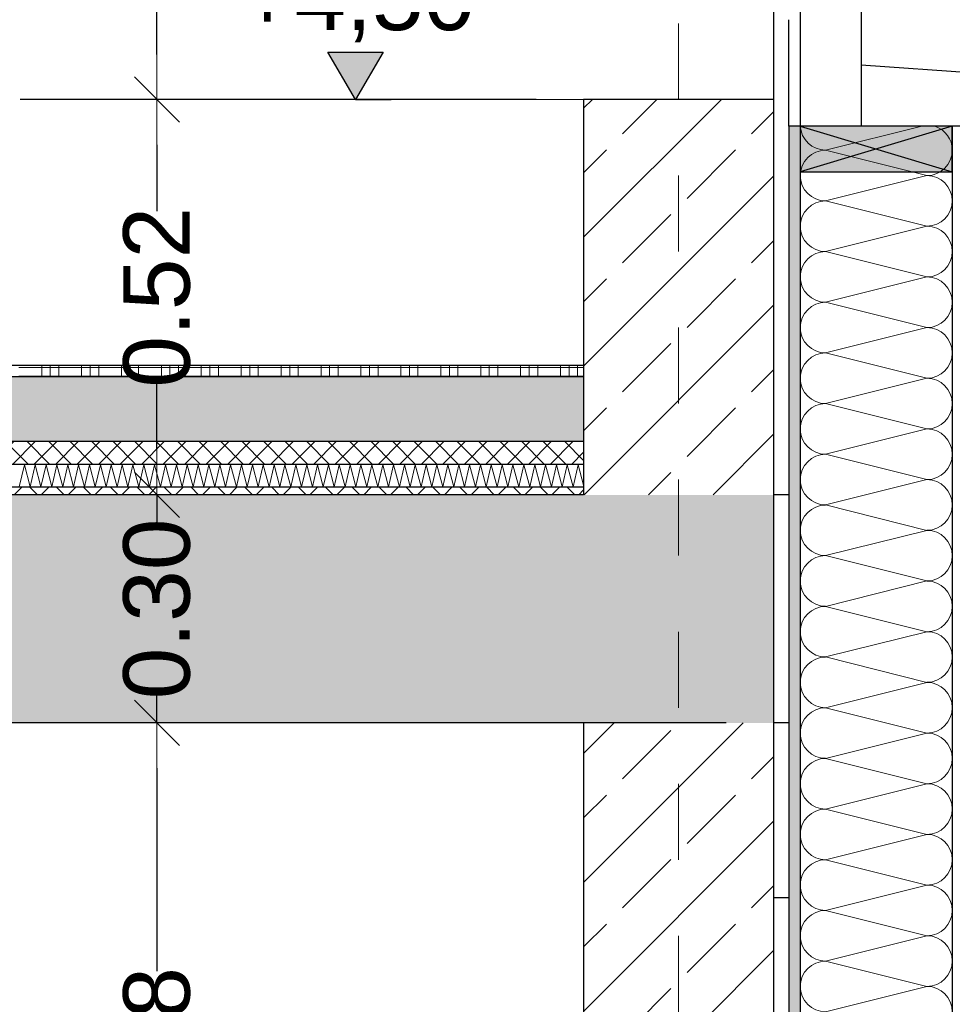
# Model space of a CAD drawing. Header units: metres. Extents: x -14.6 to 48.9, y -22.2 to 2.8.
# Tile 73 of 79: x 22.6 to 23.8, y -6.9 to -5.6. Entities that reach past the tile are written whole.
import ezdxf

# ---------------------------------------------------------------- set-up
doc = ezdxf.new("R2010")
doc.units = ezdxf.units.M
doc.header["$LTSCALE"] = 0.4
doc.header["$MEASUREMENT"] = 0
doc.linetypes.add('Raster', pattern=[0.2, 0.1, -0.05, 0, -0.05])
doc.linetypes.add('Strichlinie eng', pattern=[0.115, 0.075, -0.04])
doc.layers.get('0').update_dxf_attribs({"color": 8, "lineweight": 9})
doc.layers.get('Defpoints').update_dxf_attribs({"color": 8, "lineweight": 9})
for name, color, linetype in [('Neubau_A-Außenwände', 8, 'Continuous'), ('Neubau_A-Decken', 8, 'Continuous'), ('Neubau_A-STB Wände', 8, 'Continuous'), ('Neubau_A-TB Wände', 8, 'Continuous'), ('Neubau_B-Bodenaufbau', 8, 'Continuous'), ('Neubau_R-Konstruktionsraster gross', 33, 'Continuous'), ('Neubau_S-Ausbesserung 2D_3D', 8, 'Continuous'), ('Neubau_T-Bemaßung', 8, 'Continuous')]:
    doc.layers.add(name, color=color, linetype=linetype)
doc.layers.add('T-Bemaßung', color=8, linetype='Continuous', lineweight=9)
doc.styles.add('ERSTELLTER_STIL_2', font='arial.ttf')
doc.dimstyles.new('ERSTELLTER_STIL__1', dxfattribs={"dimtxt": 0.0875, "dimasz": 0.059375, "dimexe": 0.18, "dimexo": 0.0625, "dimgap": 0, "dimtad": 1, "dimzin": 0, "dimdsep": 46, "dimtxsty": 'ERSTELLTER_STIL_2', "dimblk": 'ARROWHEAD_6', "dimblk1": 'ARROWHEAD_6', "dimblk2": 'ARROWHEAD_6', "dimcen": 0.09, "dimclrd": 7, "dimclre": 7, "dimclrt": 7, "dimazin": 0, "dimtfac": 1, "dimtdec": 4, "dimtmove": 0, "dimatfit": 3, "dimfxl": 1, "dimtolj": 1, "dimtzin": 0, "dimarcsym": 0})
pattern_1 = [(45, (-364.88789, -10.175), (-0.084852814, 0.084852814), []), (45, (-364.93032, -10.13257), (-0.084852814, 0.084852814), [0.09, -0.03])]

# ---------------------------------------------------------------- blocks, each defined once
blk = doc.blocks.new('*X248', base_point=(3718.7656, 0))
at = {"layer": 'Neubau_A-Außenwände', "color": 8, "linetype": 'Continuous', "lineweight": 9}
for p, q in [((4107.4035, 4.465), (4107.2768, 4.4333)), ((4107.4102, 4.4), (4107.2768, 4.4333)), ((4107.4102, 4.4), (4107.2768, 4.3667)), ((4107.4102, 4.3333), (4107.2768, 4.3667)), ((4107.4102, 4.3333), (4107.2768, 4.3)), ((4107.4102, 4.2667), (4107.2768, 4.3)), ((4107.4102, 4.2667), (4107.2768, 4.2333)), ((4107.4102, 4.2), (4107.2768, 4.2333)), ((4107.4102, 4.2), (4107.2768, 4.1667)), ((4107.4102, 4.1333), (4107.2768, 4.1667)), ((4107.4102, 4.1333), (4107.2768, 4.1)), ((4107.4102, 4.0667), (4107.2768, 4.1)), ((4107.4102, 4.0667), (4107.2768, 4.0333)), ((4107.4102, 4), (4107.2768, 4.0333)), ((4107.4102, 4), (4107.2768, 3.9667)), ((4107.4102, 3.9333), (4107.2768, 3.9667)), ((4107.4102, 3.9333), (4107.2768, 3.9)), ((4107.4102, 3.8667), (4107.2768, 3.9)), ((4107.4102, 3.8667), (4107.2768, 3.8333)), ((4107.4102, 3.8), (4107.2768, 3.8333)), ((4107.4102, 3.8), (4107.2768, 3.7667)), ((4107.4102, 3.7333), (4107.2768, 3.7667)), ((4107.4102, 3.7333), (4107.2768, 3.7)), ((4107.4102, 3.6667), (4107.2768, 3.7)), ((4107.4102, 3.6667), (4107.2768, 3.6333)), ((4107.4102, 3.6), (4107.2768, 3.6333)), ((4107.4102, 3.6), (4107.2768, 3.5667)), ((4107.4102, 3.5333), (4107.2768, 3.5667)), ((4107.4102, 3.5333), (4107.2768, 3.5)), ((4107.4102, 3.4667), (4107.2768, 3.5)), ((4107.4102, 3.4667), (4107.2768, 3.4333)), ((4107.4102, 3.4), (4107.2768, 3.4333)), ((4107.4102, 3.4), (4107.2768, 3.3667)), ((4107.4102, 3.3333), (4107.2768, 3.3667)), ((4107.4102, 3.3333), (4107.2768, 3.3))]:
    blk.add_line(p, q, dxfattribs=at)
for centre, start, end in [((4107.2768, 4.4667), 182.866, 270), ((4107.4102, 4.4333), 0, 71.8051), ((4107.2768, 4.4), 90, 180), ((4107.4102, 4.4333), 270, 0), ((4107.2768, 4.4), 180, 270), ((4107.4102, 4.3667), 0, 90), ((4107.2768, 4.3333), 90, 180), ((4107.4102, 4.3667), 270, 0), ((4107.2768, 4.3333), 180, 270), ((4107.4102, 4.3), 0, 90), ((4107.2768, 4.2667), 90, 180), ((4107.4102, 4.3), 270, 0), ((4107.2768, 4.2667), 180, 270), ((4107.4102, 4.2333), 0, 90), ((4107.2768, 4.2), 90, 180), ((4107.4102, 4.2333), 270, 0), ((4107.2768, 4.2), 180, 270), ((4107.4102, 4.1667), 0, 90), ((4107.2768, 4.1333), 90, 180), ((4107.4102, 4.1667), 270, 0), ((4107.2768, 4.1333), 180, 270), ((4107.4102, 4.1), 0, 90), ((4107.2768, 4.0667), 90, 180), ((4107.4102, 4.1), 270, 0), ((4107.2768, 4.0667), 180, 270), ((4107.4102, 4.0333), 0, 90), ((4107.2768, 4), 90, 180), ((4107.4102, 4.0333), 270, 0), ((4107.2768, 4), 180, 270), ((4107.4102, 3.9667), 0, 90), ((4107.2768, 3.9333), 90, 180), ((4107.4102, 3.9667), 270, 0), ((4107.2768, 3.9333), 180, 270), ((4107.4102, 3.9), 0, 90), ((4107.2768, 3.8667), 90, 180), ((4107.4102, 3.9), 270, 0), ((4107.2768, 3.8667), 180, 270), ((4107.4102, 3.8333), 0, 90), ((4107.2768, 3.8), 90, 180), ((4107.4102, 3.8333), 270, 0), ((4107.2768, 3.8), 180, 270), ((4107.4102, 3.7667), 0, 90), ((4107.2768, 3.7333), 90, 180), ((4107.4102, 3.7667), 270, 0), ((4107.2768, 3.7333), 180, 270), ((4107.4102, 3.7), 0, 90), ((4107.2768, 3.6667), 90, 180), ((4107.4102, 3.7), 270, 0), ((4107.2768, 3.6667), 180, 270), ((4107.4102, 3.6333), 0, 90), ((4107.2768, 3.6), 90, 180), ((4107.4102, 3.6333), 270, 0), ((4107.2768, 3.6), 180, 270), ((4107.4102, 3.5667), 0, 90), ((4107.2768, 3.5333), 90, 180), ((4107.4102, 3.5667), 270, 0), ((4107.2768, 3.5333), 180, 270), ((4107.4102, 3.5), 0, 90), ((4107.2768, 3.4667), 90, 180), ((4107.4102, 3.5), 270, 0), ((4107.2768, 3.4667), 180, 270), ((4107.4102, 3.4333), 0, 90), ((4107.2768, 3.4), 90, 180), ((4107.4102, 3.4333), 270, 0), ((4107.2768, 3.4), 180, 270), ((4107.4102, 3.3667), 0, 90), ((4107.2768, 3.3333), 90, 180), ((4107.4102, 3.3667), 270, 0), ((4107.2768, 3.3333), 180, 270), ((4107.4102, 3.3), 0, 90)]:
    blk.add_arc(centre, 0.0333, start, end, dxfattribs=at)
blk = doc.blocks.new('*X257', base_point=(3718.7656, 0))
at = {"layer": 'Neubau_B-Bodenaufbau', "color": 7, "linetype": 'Continuous', "lineweight": 9}
for p, q in [((4106.2161, 3.9907), (4106.2228, 4.0193)), ((4106.2228, 4.0193), (4106.2304, 3.9907)), ((4106.2304, 3.9907), (4106.237, 4.0193)), ((4106.237, 4.0193), (4106.2447, 3.9907)), ((4106.2447, 3.9907), (4106.2513, 4.0193)), ((4106.2513, 4.0193), (4106.259, 3.9907)), ((4106.259, 3.9907), (4106.2656, 4.0193)), ((4106.2656, 4.0193), (4106.2733, 3.9907)), ((4106.2733, 3.9907), (4106.2799, 4.0193)), ((4106.2799, 4.0193), (4106.2876, 3.9907)), ((4106.2876, 3.9907), (4106.2942, 4.0193)), ((4106.2942, 4.0193), (4106.3018, 3.9907)), ((4106.3018, 3.9907), (4106.3085, 4.0193)), ((4106.3085, 4.0193), (4106.3161, 3.9907)), ((4106.3161, 3.9907), (4106.3228, 4.0193)), ((4106.3228, 4.0193), (4106.3304, 3.9907)), ((4106.3304, 3.9907), (4106.337, 4.0193)), ((4106.337, 4.0193), (4106.3447, 3.9907)), ((4106.3447, 3.9907), (4106.3513, 4.0193)), ((4106.3513, 4.0193), (4106.359, 3.9907)), ((4106.359, 3.9907), (4106.3656, 4.0193)), ((4106.3656, 4.0193), (4106.3733, 3.9907)), ((4106.3733, 3.9907), (4106.3799, 4.0193)), ((4106.3799, 4.0193), (4106.3876, 3.9907)), ((4106.3876, 3.9907), (4106.3942, 4.0193)), ((4106.3942, 4.0193), (4106.4018, 3.9907)), ((4106.4018, 3.9907), (4106.4085, 4.0193)), ((4106.4085, 4.0193), (4106.4161, 3.9907)), ((4106.4161, 3.9907), (4106.4228, 4.0193)), ((4106.4228, 4.0193), (4106.4304, 3.9907)), ((4106.4304, 3.9907), (4106.437, 4.0193)), ((4106.437, 4.0193), (4106.4447, 3.9907)), ((4106.4447, 3.9907), (4106.4513, 4.0193)), ((4106.4513, 4.0193), (4106.459, 3.9907)), ((4106.459, 3.9907), (4106.4656, 4.0193)), ((4106.4656, 4.0193), (4106.4733, 3.9907)), ((4106.4733, 3.9907), (4106.4799, 4.0193)), ((4106.4799, 4.0193), (4106.4876, 3.9907)), ((4106.4876, 3.9907), (4106.4942, 4.0193)), ((4106.4942, 4.0193), (4106.5018, 3.9907)), ((4106.5018, 3.9907), (4106.5085, 4.0193)), ((4106.5085, 4.0193), (4106.5161, 3.9907)), ((4106.5161, 3.9907), (4106.5228, 4.0193)), ((4106.5228, 4.0193), (4106.5304, 3.9907)), ((4106.5304, 3.9907), (4106.537, 4.0193)), ((4106.537, 4.0193), (4106.5447, 3.9907)), ((4106.5447, 3.9907), (4106.5513, 4.0193)), ((4106.5513, 4.0193), (4106.559, 3.9907)), ((4106.559, 3.9907), (4106.5656, 4.0193)), ((4106.5656, 4.0193), (4106.5733, 3.9907)), ((4106.5733, 3.9907), (4106.5799, 4.0193)), ((4106.5799, 4.0193), (4106.5876, 3.9907)), ((4106.5876, 3.9907), (4106.5942, 4.0193)), ((4106.5942, 4.0193), (4106.6018, 3.9907)), ((4106.6018, 3.9907), (4106.6085, 4.0193)), ((4106.6085, 4.0193), (4106.6161, 3.9907)), ((4106.6161, 3.9907), (4106.6228, 4.0193)), ((4106.6228, 4.0193), (4106.6304, 3.9907)), ((4106.6304, 3.9907), (4106.637, 4.0193)), ((4106.637, 4.0193), (4106.6447, 3.9907)), ((4106.6447, 3.9907), (4106.6513, 4.0193)), ((4106.6513, 4.0193), (4106.659, 3.9907)), ((4106.659, 3.9907), (4106.6656, 4.0193)), ((4106.6656, 4.0193), (4106.6733, 3.9907)), ((4106.6733, 3.9907), (4106.6799, 4.0193)), ((4106.6799, 4.0193), (4106.6876, 3.9907)), ((4106.6876, 3.9907), (4106.6942, 4.0193)), ((4106.6942, 4.0193), (4106.7018, 3.9907)), ((4106.7018, 3.9907), (4106.7085, 4.0193)), ((4106.7085, 4.0193), (4106.7161, 3.9907)), ((4106.7161, 3.9907), (4106.7228, 4.0193)), ((4106.7228, 4.0193), (4106.7304, 3.9907)), ((4106.7304, 3.9907), (4106.737, 4.0193)), ((4106.737, 4.0193), (4106.7447, 3.9907)), ((4106.7447, 3.9907), (4106.7513, 4.0193)), ((4106.7513, 4.0193), (4106.759, 3.9907)), ((4106.759, 3.9907), (4106.7656, 4.0193)), ((4106.7656, 4.0193), (4106.7733, 3.9907)), ((4106.7733, 3.9907), (4106.7799, 4.0193)), ((4106.7799, 4.0193), (4106.7876, 3.9907)), ((4106.7876, 3.9907), (4106.7942, 4.0193)), ((4106.7942, 4.0193), (4106.8018, 3.9907)), ((4106.8018, 3.9907), (4106.8085, 4.0193)), ((4106.8085, 4.0193), (4106.8161, 3.9907)), ((4106.8161, 3.9907), (4106.8228, 4.0193)), ((4106.8228, 4.0193), (4106.8304, 3.9907)), ((4106.8304, 3.9907), (4106.837, 4.0193)), ((4106.837, 4.0193), (4106.8447, 3.9907)), ((4106.8447, 3.9907), (4106.8513, 4.0193)), ((4106.8513, 4.0193), (4106.859, 3.9907)), ((4106.859, 3.9907), (4106.8656, 4.0193)), ((4106.8656, 4.0193), (4106.8733, 3.9907)), ((4106.8733, 3.9907), (4106.8799, 4.0193)), ((4106.8799, 4.0193), (4106.8876, 3.9907)), ((4106.8876, 3.9907), (4106.8942, 4.0193)), ((4106.8942, 4.0193), (4106.9018, 3.9907)), ((4106.9018, 3.9907), (4106.9085, 4.0193)), ((4106.9085, 4.0193), (4106.9161, 3.9907)), ((4106.9161, 3.9907), (4106.9228, 4.0193)), ((4106.9228, 4.0193), (4106.9304, 3.9907)), ((4106.9304, 3.9907), (4106.937, 4.0193)), ((4106.937, 4.0193), (4106.9447, 3.9907)), ((4106.9447, 3.9907), (4106.9513, 4.0193)), ((4106.9513, 4.0193), (4106.9585, 3.9925))]:
    blk.add_line(p, q, dxfattribs=at)
blk = doc.blocks.new('*X258', base_point=(3718.7656, 0))
at = {"layer": 'Neubau_B-Bodenaufbau', "color": 7, "linetype": 'Continuous', "lineweight": 9}
for p, q in [((4106.2156, 4.1475), (4106.2681, 4.1475)), ((4106.2456, 4.15), (4106.2456, 4.1475)), ((4106.2456, 4.1475), (4106.2456, 4.135)), ((4106.2569, 4.15), (4106.2569, 4.1475)), ((4106.2569, 4.1475), (4106.2569, 4.135)), ((4106.2681, 4.15), (4106.2681, 4.1475)), ((4106.2681, 4.1475), (4106.3206, 4.1475)), ((4106.2681, 4.1475), (4106.2681, 4.135)), ((4106.2981, 4.15), (4106.2981, 4.1475)), ((4106.2981, 4.1475), (4106.2981, 4.135)), ((4106.3094, 4.15), (4106.3094, 4.1475)), ((4106.3094, 4.1475), (4106.3094, 4.135)), ((4106.3206, 4.15), (4106.3206, 4.1475)), ((4106.3206, 4.1475), (4106.3731, 4.1475)), ((4106.3206, 4.1475), (4106.3206, 4.135)), ((4106.3506, 4.15), (4106.3506, 4.1475)), ((4106.3506, 4.1475), (4106.3506, 4.135)), ((4106.3619, 4.15), (4106.3619, 4.1475)), ((4106.3619, 4.1475), (4106.3619, 4.135)), ((4106.3731, 4.15), (4106.3731, 4.1475)), ((4106.3731, 4.1475), (4106.4256, 4.1475)), ((4106.3731, 4.1475), (4106.3731, 4.135)), ((4106.4031, 4.15), (4106.4031, 4.1475)), ((4106.4031, 4.1475), (4106.4031, 4.135)), ((4106.4144, 4.15), (4106.4144, 4.1475)), ((4106.4144, 4.1475), (4106.4144, 4.135)), ((4106.4256, 4.15), (4106.4256, 4.1475)), ((4106.4256, 4.1475), (4106.4781, 4.1475)), ((4106.4256, 4.1475), (4106.4256, 4.135)), ((4106.4556, 4.15), (4106.4556, 4.1475)), ((4106.4556, 4.1475), (4106.4556, 4.135)), ((4106.4669, 4.15), (4106.4669, 4.1475)), ((4106.4669, 4.1475), (4106.4669, 4.135)), ((4106.4781, 4.15), (4106.4781, 4.1475)), ((4106.4781, 4.1475), (4106.5306, 4.1475)), ((4106.4781, 4.1475), (4106.4781, 4.135)), ((4106.5081, 4.15), (4106.5081, 4.1475)), ((4106.5081, 4.1475), (4106.5081, 4.135)), ((4106.5194, 4.15), (4106.5194, 4.1475)), ((4106.5194, 4.1475), (4106.5194, 4.135)), ((4106.5306, 4.15), (4106.5306, 4.1475)), ((4106.5306, 4.1475), (4106.5831, 4.1475)), ((4106.5306, 4.1475), (4106.5306, 4.135)), ((4106.5606, 4.15), (4106.5606, 4.1475)), ((4106.5606, 4.1475), (4106.5606, 4.135)), ((4106.5719, 4.15), (4106.5719, 4.1475)), ((4106.5719, 4.1475), (4106.5719, 4.135)), ((4106.5831, 4.15), (4106.5831, 4.1475)), ((4106.5831, 4.1475), (4106.6356, 4.1475)), ((4106.5831, 4.1475), (4106.5831, 4.135)), ((4106.6131, 4.15), (4106.6131, 4.1475)), ((4106.6131, 4.1475), (4106.6131, 4.135)), ((4106.6244, 4.15), (4106.6244, 4.1475)), ((4106.6244, 4.1475), (4106.6244, 4.135)), ((4106.6356, 4.15), (4106.6356, 4.1475)), ((4106.6356, 4.1475), (4106.6881, 4.1475)), ((4106.6356, 4.1475), (4106.6356, 4.135)), ((4106.6656, 4.15), (4106.6656, 4.1475)), ((4106.6656, 4.1475), (4106.6656, 4.135)), ((4106.6769, 4.15), (4106.6769, 4.1475)), ((4106.6769, 4.1475), (4106.6769, 4.135)), ((4106.6881, 4.15), (4106.6881, 4.1475)), ((4106.6881, 4.1475), (4106.7406, 4.1475)), ((4106.6881, 4.1475), (4106.6881, 4.135)), ((4106.7181, 4.15), (4106.7181, 4.1475)), ((4106.7181, 4.1475), (4106.7181, 4.135)), ((4106.7294, 4.15), (4106.7294, 4.1475)), ((4106.7294, 4.1475), (4106.7294, 4.135)), ((4106.7406, 4.15), (4106.7406, 4.1475)), ((4106.7406, 4.1475), (4106.7931, 4.1475)), ((4106.7406, 4.1475), (4106.7406, 4.135)), ((4106.7706, 4.15), (4106.7706, 4.1475)), ((4106.7706, 4.1475), (4106.7706, 4.135)), ((4106.7819, 4.15), (4106.7819, 4.1475)), ((4106.7819, 4.1475), (4106.7819, 4.135)), ((4106.7931, 4.15), (4106.7931, 4.1475)), ((4106.7931, 4.1475), (4106.8456, 4.1475)), ((4106.7931, 4.1475), (4106.7931, 4.135)), ((4106.8231, 4.15), (4106.8231, 4.1475)), ((4106.8231, 4.1475), (4106.8231, 4.135)), ((4106.8344, 4.15), (4106.8344, 4.1475)), ((4106.8344, 4.1475), (4106.8344, 4.135)), ((4106.8456, 4.15), (4106.8456, 4.1475)), ((4106.8456, 4.1475), (4106.8981, 4.1475)), ((4106.8456, 4.1475), (4106.8456, 4.135)), ((4106.8756, 4.15), (4106.8756, 4.1475)), ((4106.8756, 4.1475), (4106.8756, 4.135)), ((4106.8869, 4.15), (4106.8869, 4.1475)), ((4106.8869, 4.1475), (4106.8869, 4.135)), ((4106.8981, 4.15), (4106.8981, 4.1475)), ((4106.8981, 4.1475), (4106.9506, 4.1475)), ((4106.8981, 4.1475), (4106.8981, 4.135)), ((4106.9281, 4.15), (4106.9281, 4.1475)), ((4106.9281, 4.1475), (4106.9281, 4.135)), ((4106.9394, 4.15), (4106.9394, 4.1475)), ((4106.9394, 4.1475), (4106.9394, 4.135)), ((4106.9506, 4.15), (4106.9506, 4.1475)), ((4106.9506, 4.1475), (4106.9585, 4.1475)), ((4106.9506, 4.1475), (4106.9506, 4.135)), ((4106.2156, 4.1363), (4106.2681, 4.1363)), ((4106.2681, 4.1363), (4106.3206, 4.1363)), ((4106.3206, 4.1363), (4106.3731, 4.1363)), ((4106.3731, 4.1363), (4106.4256, 4.1363)), ((4106.4256, 4.1363), (4106.4781, 4.1363)), ((4106.4781, 4.1363), (4106.5306, 4.1363)), ((4106.5306, 4.1363), (4106.5831, 4.1363)), ((4106.5831, 4.1363), (4106.6356, 4.1363)), ((4106.6356, 4.1363), (4106.6881, 4.1363)), ((4106.6881, 4.1363), (4106.7406, 4.1363)), ((4106.7406, 4.1363), (4106.7931, 4.1363)), ((4106.7931, 4.1363), (4106.8456, 4.1363)), ((4106.8456, 4.1363), (4106.8981, 4.1363)), ((4106.8981, 4.1363), (4106.9506, 4.1363)), ((4106.9506, 4.1363), (4106.9585, 4.1363))]:
    blk.add_line(p, q, dxfattribs=at)
blk = doc.blocks.new('ARROWHEAD_6')
at = {"color": 0, "linetype": 'Continuous', "lineweight": 0}
for p, q in [((-0.5, -0.5), (0.5, 0.5)), ((0, 0), (-1, 0))]:
    blk.add_line(p, q, dxfattribs=at)
blk = doc.blocks.new('*D313')
at = {"layer": 'Defpoints', "color": 0, "linetype": 'Continuous', "transparency": 16777216}
for p in [(5.5166, -6.495), (23.555, -6.495), (13.115, -6.725)]:
    blk.add_point(p, dxfattribs=at)
at = {"layer": 'Neubau_T-Bemaßung', "linetype": 'Continuous', "lineweight": -2, "transparency": 16777216}
for p, q in [((5.5166, -6.4356), (5.5166, -6.3763)), ((23.4925, -6.495), (5.3366, -6.495)), ((5.5166, -6.495), (5.5166, -6.4965)), ((13.0525, -6.725), (5.3366, -6.725)), ((5.5166, -6.725), (5.5166, -6.7238)), ((5.5166, -6.7844), (5.5166, -6.8438))]:
    blk.add_line(p, q, dxfattribs=at)
at = {"layer": 'Neubau_T-Bemaßung', "linetype": 'Continuous', "lineweight": -2, "transparency": 16777216, "xscale": 0.059375, "yscale": 0.059375, "zscale": 0.059375}
for p, rotation in [((5.5166, -6.495), 270), ((5.5166, -6.725), 90)]:
    blk.add_blockref('ARROWHEAD_6', p, dxfattribs=dict(at, rotation=rotation))
at = {"layer": 'Neubau_T-Bemaßung', "linetype": 'Continuous', "transparency": 16777216, "insert": (5.5166, -6.6101), "char_height": 0.0875, "attachment_point": 5, "rotation": 90, "style": 'ERSTELLTER_STIL_2'}
blk.add_mtext('\\A1;0.23', dxfattribs=at)
blk = doc.blocks.new('*D314')
at = {"layer": 'Defpoints', "color": 0, "linetype": 'Continuous', "transparency": 16777216}
for p in [(5.5166, -6.195), (11.6275, -6.195), (23.555, -6.495)]:
    blk.add_point(p, dxfattribs=at)
at = {"layer": 'Neubau_T-Bemaßung', "linetype": 'Continuous', "lineweight": -2, "transparency": 16777216}
for p, q in [((5.5166, -6.1356), (5.5166, -6.0763)), ((11.565, -6.195), (5.3366, -6.195)), ((5.5166, -6.195), (5.5166, -6.2317)), ((5.5166, -6.495), (5.5166, -6.4586)), ((23.4925, -6.495), (5.3366, -6.495)), ((5.5166, -6.5544), (5.5166, -6.6138))]:
    blk.add_line(p, q, dxfattribs=at)
at = {"layer": 'Neubau_T-Bemaßung', "linetype": 'Continuous', "lineweight": -2, "transparency": 16777216, "xscale": 0.059375, "yscale": 0.059375, "zscale": 0.059375}
for p, rotation in [((5.5166, -6.195), 270), ((5.5166, -6.495), 90)]:
    blk.add_blockref('ARROWHEAD_6', p, dxfattribs=dict(at, rotation=rotation))
at = {"layer": 'Neubau_T-Bemaßung', "linetype": 'Continuous', "transparency": 16777216, "insert": (5.5166, -6.3451), "char_height": 0.0875, "attachment_point": 5, "rotation": 90, "style": 'ERSTELLTER_STIL_2'}
blk.add_mtext('\\A1;0.30', dxfattribs=at)
blk = doc.blocks.new('*D324')
at = {"layer": 'Defpoints', "color": 0, "linetype": 'Continuous', "transparency": 16777216}
for p in [(5.8666, -6.495), (23.555, -6.495), (23.73, -10.355)]:
    blk.add_point(p, dxfattribs=at)
at = {"layer": 'Neubau_T-Bemaßung', "linetype": 'Continuous', "lineweight": -2, "transparency": 16777216}
for p, q in [((23.4925, -6.495), (5.6866, -6.495)), ((5.8666, -6.5544), (5.8666, -8.3149)), ((5.8666, -10.2956), (5.8666, -8.5421)), ((23.6675, -10.355), (5.6866, -10.355))]:
    blk.add_line(p, q, dxfattribs=at)
at = {"layer": 'Neubau_T-Bemaßung', "linetype": 'Continuous', "lineweight": -2, "transparency": 16777216, "xscale": 0.059375, "yscale": 0.059375, "zscale": 0.059375}
for p, rotation in [((5.8666, -6.495), 90), ((5.8666, -10.355), 270)]:
    blk.add_blockref('ARROWHEAD_6', p, dxfattribs=dict(at, rotation=rotation))
at = {"layer": 'Neubau_T-Bemaßung', "linetype": 'Continuous', "transparency": 16777216, "insert": (5.8666, -8.4285), "char_height": 0.0875, "attachment_point": 5, "rotation": 90, "style": 'ERSTELLTER_STIL_2'}
blk.add_mtext('\\A1;3.86', dxfattribs=at)
blk = doc.blocks.new('*D325')
at = {"layer": 'Defpoints', "color": 0, "linetype": 'Continuous', "transparency": 16777216}
for p in [(5.8666, -6.195), (11.6275, -6.195), (23.555, -6.495)]:
    blk.add_point(p, dxfattribs=at)
at = {"layer": 'Neubau_T-Bemaßung', "linetype": 'Continuous', "lineweight": -2, "transparency": 16777216}
for p, q in [((5.8666, -6.1356), (5.8666, -6.0763)), ((11.565, -6.195), (5.6866, -6.195)), ((5.8666, -6.195), (5.8666, -6.2317)), ((5.8666, -6.495), (5.8666, -6.4586)), ((23.4925, -6.495), (5.6866, -6.495)), ((5.8666, -6.5544), (5.8666, -6.6138))]:
    blk.add_line(p, q, dxfattribs=at)
at = {"layer": 'Neubau_T-Bemaßung', "linetype": 'Continuous', "lineweight": -2, "transparency": 16777216, "xscale": 0.059375, "yscale": 0.059375, "zscale": 0.059375}
for p, rotation in [((5.8666, -6.195), 270), ((5.8666, -6.495), 90)]:
    blk.add_blockref('ARROWHEAD_6', p, dxfattribs=dict(at, rotation=rotation))
at = {"layer": 'Neubau_T-Bemaßung', "linetype": 'Continuous', "transparency": 16777216, "insert": (5.8666, -6.3451), "char_height": 0.0875, "attachment_point": 5, "rotation": 90, "style": 'ERSTELLTER_STIL_2'}
blk.add_mtext('\\A1;0.30', dxfattribs=at)
blk = doc.blocks.new('*D326')
at = {"layer": 'Defpoints', "color": 0, "linetype": 'Continuous', "transparency": 16777216}
for p in [(5.8666, -2.695), (23.555, -2.695), (11.6275, -6.195)]:
    blk.add_point(p, dxfattribs=at)
at = {"layer": 'Neubau_T-Bemaßung', "linetype": 'Continuous', "lineweight": -2, "transparency": 16777216}
for p, q in [((23.4925, -2.695), (5.6866, -2.695)), ((5.8666, -2.7544), (5.8666, -4.335)), ((5.8666, -6.1356), (5.8666, -4.562)), ((11.565, -6.195), (5.6866, -6.195))]:
    blk.add_line(p, q, dxfattribs=at)
at = {"layer": 'Neubau_T-Bemaßung', "linetype": 'Continuous', "lineweight": -2, "transparency": 16777216, "xscale": 0.059375, "yscale": 0.059375, "zscale": 0.059375}
for p, rotation in [((5.8666, -2.695), 90), ((5.8666, -6.195), 270)]:
    blk.add_blockref('ARROWHEAD_6', p, dxfattribs=dict(at, rotation=rotation))
at = {"layer": 'Neubau_T-Bemaßung', "linetype": 'Continuous', "transparency": 16777216, "insert": (5.8666, -4.4485), "char_height": 0.0875, "attachment_point": 5, "rotation": 90, "style": 'ERSTELLTER_STIL_2'}
blk.add_mtext('\\A1;3.50', dxfattribs=at)
blk = doc.blocks.new('*D335')
at = {"layer": 'Defpoints', "color": 0, "linetype": 'Continuous', "transparency": 16777216}
for p in [(17.9513, -6.495), (23.555, -6.495), (13.115, -6.725)]:
    blk.add_point(p, dxfattribs=at)
at = {"layer": 'Neubau_T-Bemaßung', "linetype": 'Continuous', "lineweight": -2, "transparency": 16777216}
for p, q in [((17.9513, -6.4356), (17.9513, -6.3763)), ((23.4925, -6.495), (17.7713, -6.495)), ((17.9513, -6.495), (17.9513, -6.4965)), ((13.1775, -6.725), (18.1313, -6.725)), ((17.9513, -6.725), (17.9513, -6.7238)), ((17.9513, -6.7844), (17.9513, -6.8438))]:
    blk.add_line(p, q, dxfattribs=at)
at = {"layer": 'Neubau_T-Bemaßung', "linetype": 'Continuous', "lineweight": -2, "transparency": 16777216, "xscale": 0.059375, "yscale": 0.059375, "zscale": 0.059375}
for p, rotation in [((17.9513, -6.495), 270), ((17.9513, -6.725), 90)]:
    blk.add_blockref('ARROWHEAD_6', p, dxfattribs=dict(at, rotation=rotation))
at = {"layer": 'Neubau_T-Bemaßung', "linetype": 'Continuous', "transparency": 16777216, "insert": (17.9513, -6.6101), "char_height": 0.0875, "attachment_point": 5, "rotation": 90, "style": 'ERSTELLTER_STIL_2'}
blk.add_mtext('\\A1;0.23', dxfattribs=at)
blk = doc.blocks.new('*D336')
at = {"layer": 'Defpoints', "color": 0, "linetype": 'Continuous', "transparency": 16777216}
for p in [(11.6275, -6.195), (17.9513, -6.195), (23.555, -6.495)]:
    blk.add_point(p, dxfattribs=at)
at = {"layer": 'Neubau_T-Bemaßung', "linetype": 'Continuous', "lineweight": -2, "transparency": 16777216}
for p, q in [((17.9513, -6.1356), (17.9513, -6.0763)), ((11.69, -6.195), (18.1313, -6.195)), ((17.9513, -6.195), (17.9513, -6.2317)), ((17.9513, -6.495), (17.9513, -6.4586)), ((23.4925, -6.495), (17.7713, -6.495)), ((17.9513, -6.5544), (17.9513, -6.6138))]:
    blk.add_line(p, q, dxfattribs=at)
at = {"layer": 'Neubau_T-Bemaßung', "linetype": 'Continuous', "lineweight": -2, "transparency": 16777216, "xscale": 0.059375, "yscale": 0.059375, "zscale": 0.059375}
for p, rotation in [((17.9513, -6.195), 270), ((17.9513, -6.495), 90)]:
    blk.add_blockref('ARROWHEAD_6', p, dxfattribs=dict(at, rotation=rotation))
at = {"layer": 'Neubau_T-Bemaßung', "linetype": 'Continuous', "transparency": 16777216, "insert": (17.9513, -6.3451), "char_height": 0.0875, "attachment_point": 5, "rotation": 90, "style": 'ERSTELLTER_STIL_2'}
blk.add_mtext('\\A1;0.30', dxfattribs=at)
blk = doc.blocks.new('*D344')
at = {"layer": 'Defpoints', "color": 0, "linetype": 'Continuous', "transparency": 16777216}
for p in [(18.3013, -6.495), (23.555, -6.495), (23.73, -10.355)]:
    blk.add_point(p, dxfattribs=at)
at = {"layer": 'Neubau_T-Bemaßung', "linetype": 'Continuous', "lineweight": -2, "transparency": 16777216}
for p, q in [((23.4925, -6.495), (18.1213, -6.495)), ((18.3013, -6.5544), (18.3013, -8.3149)), ((18.3013, -10.2956), (18.3013, -8.5421)), ((23.6675, -10.355), (18.1213, -10.355))]:
    blk.add_line(p, q, dxfattribs=at)
at = {"layer": 'Neubau_T-Bemaßung', "linetype": 'Continuous', "lineweight": -2, "transparency": 16777216, "xscale": 0.059375, "yscale": 0.059375, "zscale": 0.059375}
for p, rotation in [((18.3013, -6.495), 90), ((18.3013, -10.355), 270)]:
    blk.add_blockref('ARROWHEAD_6', p, dxfattribs=dict(at, rotation=rotation))
at = {"layer": 'Neubau_T-Bemaßung', "linetype": 'Continuous', "transparency": 16777216, "insert": (18.3013, -8.4285), "char_height": 0.0875, "attachment_point": 5, "rotation": 90, "style": 'ERSTELLTER_STIL_2'}
blk.add_mtext('\\A1;3.86', dxfattribs=at)
blk = doc.blocks.new('*D345')
at = {"layer": 'Defpoints', "color": 0, "linetype": 'Continuous', "transparency": 16777216}
for p in [(11.6275, -6.195), (18.3013, -6.195), (23.555, -6.495)]:
    blk.add_point(p, dxfattribs=at)
at = {"layer": 'Neubau_T-Bemaßung', "linetype": 'Continuous', "lineweight": -2, "transparency": 16777216}
for p, q in [((18.3013, -6.1356), (18.3013, -6.0763)), ((11.69, -6.195), (18.4813, -6.195)), ((18.3013, -6.195), (18.3013, -6.2317)), ((18.3013, -6.495), (18.3013, -6.4586)), ((23.4925, -6.495), (18.1213, -6.495)), ((18.3013, -6.5544), (18.3013, -6.6138))]:
    blk.add_line(p, q, dxfattribs=at)
at = {"layer": 'Neubau_T-Bemaßung', "linetype": 'Continuous', "lineweight": -2, "transparency": 16777216, "xscale": 0.059375, "yscale": 0.059375, "zscale": 0.059375}
for p, rotation in [((18.3013, -6.195), 270), ((18.3013, -6.495), 90)]:
    blk.add_blockref('ARROWHEAD_6', p, dxfattribs=dict(at, rotation=rotation))
at = {"layer": 'Neubau_T-Bemaßung', "linetype": 'Continuous', "transparency": 16777216, "insert": (18.3013, -6.3451), "char_height": 0.0875, "attachment_point": 5, "rotation": 90, "style": 'ERSTELLTER_STIL_2'}
blk.add_mtext('\\A1;0.30', dxfattribs=at)
blk = doc.blocks.new('*D346')
at = {"layer": 'Defpoints', "color": 0, "linetype": 'Continuous', "transparency": 16777216}
for p in [(18.3013, -2.695), (23.555, -2.695), (11.6275, -6.195)]:
    blk.add_point(p, dxfattribs=at)
at = {"layer": 'Neubau_T-Bemaßung', "linetype": 'Continuous', "lineweight": -2, "transparency": 16777216}
for p, q in [((23.4925, -2.695), (18.1213, -2.695)), ((18.3013, -2.7544), (18.3013, -4.335)), ((18.3013, -6.1356), (18.3013, -4.562)), ((11.69, -6.195), (18.4813, -6.195))]:
    blk.add_line(p, q, dxfattribs=at)
at = {"layer": 'Neubau_T-Bemaßung', "linetype": 'Continuous', "lineweight": -2, "transparency": 16777216, "xscale": 0.059375, "yscale": 0.059375, "zscale": 0.059375}
for p, rotation in [((18.3013, -2.695), 90), ((18.3013, -6.195), 270)]:
    blk.add_blockref('ARROWHEAD_6', p, dxfattribs=dict(at, rotation=rotation))
at = {"layer": 'Neubau_T-Bemaßung', "linetype": 'Continuous', "transparency": 16777216, "insert": (18.3013, -4.4485), "char_height": 0.0875, "attachment_point": 5, "rotation": 90, "style": 'ERSTELLTER_STIL_2'}
blk.add_mtext('\\A1;3.50', dxfattribs=at)
blk = doc.blocks.new('*D288')
at = {"layer": 'Defpoints', "color": 0, "linetype": 'Continuous', "transparency": 16777216}
for p in [(25.2587, -1.4949), (25.32, -1.4949), (23.67, -10.195)]:
    blk.add_point(p, dxfattribs=at)
at = {"layer": 'Neubau_T-Bemaßung', "linetype": 'Continuous', "lineweight": -2, "transparency": 16777216}
for p, q in [((25.2575, -1.4949), (25.0787, -1.4949)), ((25.2587, -1.5543), (25.2587, -5.7349)), ((25.2587, -10.1356), (25.2587, -5.962)), ((23.7325, -10.195), (25.4387, -10.195))]:
    blk.add_line(p, q, dxfattribs=at)
at = {"layer": 'Neubau_T-Bemaßung', "linetype": 'Continuous', "lineweight": -2, "transparency": 16777216, "xscale": 0.059375, "yscale": 0.059375, "zscale": 0.059375}
for p, rotation in [((25.2587, -1.4949), 90), ((25.2587, -10.195), 270)]:
    blk.add_blockref('ARROWHEAD_6', p, dxfattribs=dict(at, rotation=rotation))
at = {"layer": 'Neubau_T-Bemaßung', "linetype": 'Continuous', "transparency": 16777216, "insert": (25.2587, -5.8484), "char_height": 0.0875, "attachment_point": 5, "rotation": 90, "style": 'ERSTELLTER_STIL_2'}
blk.add_mtext('\\A1;8.70', dxfattribs=at)
blk = doc.blocks.new('*D299')
at = {"layer": 'Defpoints', "color": 0, "linetype": 'Continuous', "transparency": 16777216}
for p in [(22.7437, -6.495), (23.305, -6.495), (23.305, -7.375)]:
    blk.add_point(p, dxfattribs=at)
at = {"layer": 'Neubau_T-Bemaßung', "linetype": 'Continuous', "lineweight": -2, "transparency": 16777216}
for p, q in [((23.2425, -6.495), (22.5637, -6.495)), ((22.7437, -6.5544), (22.7437, -6.8214)), ((22.7437, -7.3156), (22.7437, -7.0489)), ((23.2425, -7.375), (22.5637, -7.375))]:
    blk.add_line(p, q, dxfattribs=at)
at = {"layer": 'Neubau_T-Bemaßung', "linetype": 'Continuous', "lineweight": -2, "transparency": 16777216, "xscale": 0.059375, "yscale": 0.059375, "zscale": 0.059375}
for p, rotation in [((22.7437, -6.495), 90), ((22.7437, -7.375), 270)]:
    blk.add_blockref('ARROWHEAD_6', p, dxfattribs=dict(at, rotation=rotation))
at = {"layer": 'Neubau_T-Bemaßung', "linetype": 'Continuous', "transparency": 16777216, "insert": (22.7437, -6.9351), "char_height": 0.0875, "attachment_point": 5, "rotation": 90, "style": 'ERSTELLTER_STIL_2'}
blk.add_mtext('\\A1;0.88', dxfattribs=at)
blk = doc.blocks.new('*D300')
at = {"layer": 'Defpoints', "color": 0, "linetype": 'Continuous', "transparency": 16777216}
for p in [(22.7437, -6.195), (23.305, -6.195), (23.305, -6.495)]:
    blk.add_point(p, dxfattribs=at)
at = {"layer": 'Neubau_T-Bemaßung', "linetype": 'Continuous', "lineweight": -2, "transparency": 16777216}
for p, q in [((22.7437, -6.1356), (22.7437, -6.0763)), ((23.2425, -6.195), (22.5637, -6.195)), ((22.7437, -6.195), (22.7437, -6.2317)), ((22.7437, -6.495), (22.7437, -6.4586)), ((23.2425, -6.495), (22.5637, -6.495)), ((22.7437, -6.5544), (22.7437, -6.6138))]:
    blk.add_line(p, q, dxfattribs=at)
at = {"layer": 'Neubau_T-Bemaßung', "linetype": 'Continuous', "lineweight": -2, "transparency": 16777216, "xscale": 0.059375, "yscale": 0.059375, "zscale": 0.059375}
for p, rotation in [((22.7437, -6.195), 270), ((22.7437, -6.495), 90)]:
    blk.add_blockref('ARROWHEAD_6', p, dxfattribs=dict(at, rotation=rotation))
at = {"layer": 'Neubau_T-Bemaßung', "linetype": 'Continuous', "transparency": 16777216, "insert": (22.7437, -6.3451), "char_height": 0.0875, "attachment_point": 5, "rotation": 90, "style": 'ERSTELLTER_STIL_2'}
blk.add_mtext('\\A1;0.30', dxfattribs=at)
blk = doc.blocks.new('*D301')
at = {"layer": 'Defpoints', "color": 0, "linetype": 'Continuous', "transparency": 16777216}
for p in [(22.7437, -5.675), (23.305, -5.675), (23.305, -6.195)]:
    blk.add_point(p, dxfattribs=at)
at = {"layer": 'Neubau_T-Bemaßung', "linetype": 'Continuous', "lineweight": -2, "transparency": 16777216}
for p, q in [((23.2425, -5.675), (22.5637, -5.675)), ((22.7437, -5.7344), (22.7437, -5.822)), ((22.7437, -6.1356), (22.7437, -6.0483)), ((23.2425, -6.195), (22.5637, -6.195))]:
    blk.add_line(p, q, dxfattribs=at)
at = {"layer": 'Neubau_T-Bemaßung', "linetype": 'Continuous', "lineweight": -2, "transparency": 16777216, "xscale": 0.059375, "yscale": 0.059375, "zscale": 0.059375}
for p, rotation in [((22.7437, -5.675), 90), ((22.7437, -6.195), 270)]:
    blk.add_blockref('ARROWHEAD_6', p, dxfattribs=dict(at, rotation=rotation))
at = {"layer": 'Neubau_T-Bemaßung', "linetype": 'Continuous', "transparency": 16777216, "insert": (22.7437, -5.9351), "char_height": 0.0875, "attachment_point": 5, "rotation": 90, "style": 'ERSTELLTER_STIL_2'}
blk.add_mtext('\\A1;0.52', dxfattribs=at)
blk = doc.blocks.new('*D302')
at = {"layer": 'Defpoints', "color": 0, "linetype": 'Continuous', "transparency": 16777216}
for p in [(22.7437, -3.195), (23.305, -3.195), (23.305, -5.675)]:
    blk.add_point(p, dxfattribs=at)
at = {"layer": 'Neubau_T-Bemaßung', "linetype": 'Continuous', "lineweight": -2, "transparency": 16777216}
for p, q in [((23.2425, -3.195), (22.5637, -3.195)), ((22.7437, -3.2544), (22.7437, -4.324)), ((22.7437, -5.6156), (22.7437, -4.553)), ((23.2425, -5.675), (22.5637, -5.675))]:
    blk.add_line(p, q, dxfattribs=at)
at = {"layer": 'Neubau_T-Bemaßung', "linetype": 'Continuous', "lineweight": -2, "transparency": 16777216, "xscale": 0.059375, "yscale": 0.059375, "zscale": 0.059375}
for p, rotation in [((22.7437, -3.195), 90), ((22.7437, -5.675), 270)]:
    blk.add_blockref('ARROWHEAD_6', p, dxfattribs=dict(at, rotation=rotation))
at = {"layer": 'Neubau_T-Bemaßung', "linetype": 'Continuous', "transparency": 16777216, "insert": (22.7437, -4.4385), "char_height": 0.0875, "attachment_point": 5, "rotation": 90, "style": 'ERSTELLTER_STIL_2'}
blk.add_mtext('\\A1;2.48', dxfattribs=at)

msp = doc.modelspace()

# ---------------------------------------------------------------- hatches: boundary and pattern name
at = {"layer": 'Neubau_A-Außenwände', "linetype": 'Continuous'}
msp.add_hatch(color=256, dxfattribs=at).paths.add_polyline_path([(23.575, -7.375), (23.59, -7.375), (23.59, -5.71), (23.575, -5.71)])
at = {"layer": 'Neubau_A-Decken', "linetype": 'Continuous'}
h = msp.add_hatch(dxfattribs=at)
h.set_pattern_fill('BETON__STAHLBETON_0002', color=256, style=0, pattern_type=2)
h.set_pattern_definition(pattern_1)
h.paths.add_polyline_path([(-0.3, -6.195), (-0.3, -6.495), (23.555, -6.495), (23.555, -6.195)])
at = {"layer": 'Neubau_A-STB Wände', "linetype": 'Continuous'}
h = msp.add_hatch(dxfattribs=at)
h.set_pattern_fill('BETON__STAHLBETON_0002', color=256, style=0, pattern_type=2)
h.set_pattern_definition(pattern_1)
h.paths.add_polyline_path([(23.555, -5.675), (23.305, -5.675), (23.305, -6.195), (23.555, -6.195)])
h = msp.add_hatch(dxfattribs=at)
h.set_pattern_fill('BETON__STAHLBETON_0002', color=256, style=0, pattern_type=2)
h.set_pattern_definition(pattern_1)
h.paths.add_polyline_path([(23.305, -6.495), (23.305, -7.375), (23.555, -7.375), (23.555, -6.495)])
at = {"layer": 'Neubau_B-Bodenaufbau', "linetype": 'Continuous'}
h = msp.add_hatch(dxfattribs=at)
h.set_pattern_fill('BETON__UNBEWEHRT_0002', color=256, style=0, pattern_type=2)
h.set_pattern_definition([(45, (-364.88789, -10.175), (-0.035355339, 0.035355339), [0.0375, -0.0125]), (45, (-364.88789, -10.139645), (-0.035355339, 0.035355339), [0.0375, -0.0125])])
h.paths.add_polyline_path([(18.8301, -6.04), (18.8301, -6.125), (23.305, -6.125), (23.305, -6.04)])
h = msp.add_hatch(dxfattribs=at)
h.set_pattern_fill('DÄMMUNG__HART_2_0002', color=256, style=0, pattern_type=2)
h.set_pattern_definition([(45, (-364.88789, -10.175), (-0.0141421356, 0.0141421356), []), (135, (-364.88789, -10.175), (0.0141421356, 0.0141421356), [])])
h.paths.add_polyline_path([(18.8301, -6.125), (18.8301, -6.155), (23.305, -6.155), (23.305, -6.125)])
h = msp.add_hatch(dxfattribs=at)
h.set_pattern_fill('GUßASPHALT_0002', color=256, style=0, pattern_type=2)
h.set_pattern_definition([(45, (-364.88789, -10.175), (-0.0176776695, 0.0176776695), []), (135, (-364.88789, -10.175), (0.0176776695, 0.0176776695), [])])
h.paths.add_polyline_path([(18.8301, -6.195), (23.305, -6.195), (23.305, -6.185), (18.8301, -6.185)])
at = {"layer": 'Neubau_S-Ausbesserung 2D_3D', "linetype": 'Continuous'}
msp.add_hatch(color=256, dxfattribs=at).paths.add_polyline_path([(23.79, -5.71), (23.59, -5.71), (23.59, -5.77), (23.79, -5.77)])
at = {"layer": 'Neubau_T-Bemaßung', "linetype": 'Continuous'}
msp.add_hatch(color=256, dxfattribs=at).paths.add_polyline_path([(23.005, -5.675), (23.0412, -5.6125), (22.9687, -5.6125)])

# ---------------------------------------------------------------- linework, layer by layer
at = {"layer": 'Neubau_A-Außenwände', "linetype": 'Continuous'}
for p, q in [((23.67, -5.55), (23.67, -5.71)), ((23.575, -5.71), (23.575, -5.57)), ((23.98, -5.6514), (23.67, -5.63)), ((23.575, -5.71), (23.575, -7.375)), ((23.59, -5.71), (23.59, -7.375)), ((23.79, -5.71), (23.79, -7.375))]:
    msp.add_line(p, q, dxfattribs=at)
at = {"layer": 'Neubau_A-Außenwände', "linetype": 'Continuous', "flags": 128}
for points in [[(23.59, -5.55), (23.59, -5.57), (23.59, -5.71)], [(23.9, -5.71), (23.87, -5.71), (23.81, -5.71), (23.79, -5.71), (23.67, -5.71), (23.59, -5.71), (23.575, -5.71)]]:
    msp.add_lwpolyline(points, dxfattribs=at)
at = {"layer": 'Neubau_A-Decken', "linetype": 'Continuous'}
for p, q in [((23.555, -6.195), (23.555, -6.495)), ((23.305, -6.495), (19.08, -6.495))]:
    msp.add_line(p, q, dxfattribs=at)
at = {"layer": 'Neubau_A-Decken', "linetype": 'Continuous', "flags": 128}
msp.add_lwpolyline([(23.305, -6.195), (18.8301, -6.195), (7.4, -6.195), (7.3875, -6.195), (7.375, -6.195), (7.275, -6.195), (7.2625, -6.195), (7.25, -6.195), (-0.07, -6.195), (-0.0825, -6.195), (-0.095, -6.195), (-0.145, -6.195), (-0.16, -6.195), (-0.3, -6.195)], dxfattribs=at)
at = {"layer": 'Neubau_A-STB Wände', "linetype": 'Continuous'}
for p, q in [((23.555, -3.195), (23.555, -5.675)), ((23.305, -5.675), (23.305, -6.025)), ((23.555, -5.675), (23.305, -5.675)), ((23.555, -5.675), (23.555, -6.195)), ((23.305, -6.495), (23.305, -7.375)), ((23.555, -6.495), (23.555, -7.375))]:
    msp.add_line(p, q, dxfattribs=at)
at = {"layer": 'Neubau_A-STB Wände', "linetype": 'Continuous', "flags": 128}
msp.add_lwpolyline([(23.305, -6.025), (23.305, -6.04), (23.305, -6.125), (23.305, -6.155), (23.305, -6.185), (23.305, -6.195)], dxfattribs=at)
at = {"layer": 'Neubau_A-TB Wände', "linetype": 'Continuous'}
for p, q in [((23.575, -6.195), (23.555, -6.195)), ((23.575, -6.495), (23.555, -6.495)), ((23.575, -6.725), (23.555, -6.725))]:
    msp.add_line(p, q, dxfattribs=at)
at = {"layer": 'Neubau_B-Bodenaufbau', "linetype": 'Continuous'}
for p, q in [((23.305, -6.025), (18.8301, -6.025)), ((23.305, -6.04), (18.8301, -6.04)), ((23.305, -6.125), (18.8301, -6.125)), ((23.305, -6.155), (18.8301, -6.155)), ((23.305, -6.185), (18.8301, -6.185))]:
    msp.add_line(p, q, dxfattribs=at)
at = {"layer": 'Neubau_R-Konstruktionsraster gross', "linetype": 'Raster', "lineweight": 9}
msp.add_line((23.43, -1.175), (23.43, -15.175), dxfattribs=at)
at = {"layer": 'Neubau_S-Ausbesserung 2D_3D', "linetype": 'Continuous'}
for p, q in [((23.79, -5.71), (23.59, -5.77)), ((23.59, -5.71), (23.79, -5.77))]:
    msp.add_line(p, q, dxfattribs=at)
at = {"layer": 'Neubau_S-Ausbesserung 2D_3D', "linetype": 'Continuous', "flags": 128}
msp.add_lwpolyline([(23.79, -5.71), (23.59, -5.71), (23.59, -5.77), (23.79, -5.77)], close=True, dxfattribs=at)
at = {"layer": 'Neubau_T-Bemaßung', "linetype": 'Continuous'}
for p, q in [((23.005, -5.675), (22.9687, -5.6125)), ((22.9687, -5.6125), (23.0412, -5.6125)), ((23.0412, -5.6125), (23.005, -5.675)), ((23.005, -5.675), (22.9581, -5.675)), ((23.005, -5.675), (23.0519, -5.675))]:
    msp.add_line(p, q, dxfattribs=at)
at = {"layer": 'T-Bemaßung', "linetype": 'Strichlinie eng'}
msp.add_line((23.305, -5.675), (23.005, -5.675), dxfattribs=at)

# ---------------------------------------------------------------- block references
at = {"layer": 'Neubau_A-Außenwände'}
msp.add_blockref('*X248', (-364.8879, -10.175), dxfattribs=at)
at = {"layer": 'Neubau_B-Bodenaufbau'}
for name in ['*X258', '*X257']:
    msp.add_blockref(name, (-364.8879, -10.175), dxfattribs=at)

# ---------------------------------------------------------------- texts
at = {"layer": 'Neubau_T-Bemaßung', "insert": (22.8532, -5.6), "char_height": 0.0875, "attachment_point": 7, "style": 'ERSTELLTER_STIL_2'}
msp.add_mtext('\\A1;+4,50', dxfattribs=at)

# ---------------------------------------------------------------- dimensions: what is measured, and where the dimension line sits
at = {"layer": 'Neubau_T-Bemaßung', "linetype": 'Continuous'}
for base, p1, p2, picture, middle in [((25.2587, -1.4949), (23.67, -10.195), (25.32, -1.4949), '*D288', (25.2587, -5.8484)), ((5.8666, -2.695), (11.6275, -6.195), (23.555, -2.695), '*D326', (5.8666, -4.4485)), ((18.3013, -2.695), (11.6275, -6.195), (23.555, -2.695), '*D346', (18.3013, -4.4485)), ((22.7437, -3.195), (23.305, -5.675), (23.305, -3.195), '*D302', (22.7437, -4.4385)), ((22.7437, -5.675), (23.305, -6.195), (23.305, -5.675), '*D301', (22.7437, -5.9351)), ((5.5166, -6.195), (23.555, -6.495), (11.6275, -6.195), '*D314', (5.5166, -6.3451)), ((5.8666, -6.195), (23.555, -6.495), (11.6275, -6.195), '*D325', (5.8666, -6.3451)), ((17.9513, -6.195), (23.555, -6.495), (11.6275, -6.195), '*D336', (17.9513, -6.3451)), ((18.3013, -6.195), (23.555, -6.495), (11.6275, -6.195), '*D345', (18.3013, -6.3451)), ((22.7437, -6.195), (23.305, -6.495), (23.305, -6.195), '*D300', (22.7437, -6.3451)), ((5.5166, -6.495), (13.115, -6.725), (23.555, -6.495), '*D313', (5.5166, -6.6101)), ((17.9513, -6.495), (13.115, -6.725), (23.555, -6.495), '*D335', (17.9513, -6.6101)), ((5.8666, -6.495), (23.73, -10.355), (23.555, -6.495), '*D324', (5.8666, -8.4285)), ((18.3013, -6.495), (23.73, -10.355), (23.555, -6.495), '*D344', (18.3013, -8.4285)), ((22.7437, -6.495), (23.305, -7.375), (23.305, -6.495), '*D299', (22.7437, -6.9351))]:
    dim = msp.add_linear_dim(base=base, p1=p1, p2=p2, angle=90, dimstyle='ERSTELLTER_STIL__1', override={"dimclrd": 256, "dimclre": 256, "dimclrt": 256}, dxfattribs=at)
    dim.commit()
    dim.dimension.update_dxf_attribs({"geometry": picture, "text_midpoint": middle, "dimtype": 160, "text_rotation": 90})

doc.saveas('drawing.dxf')
